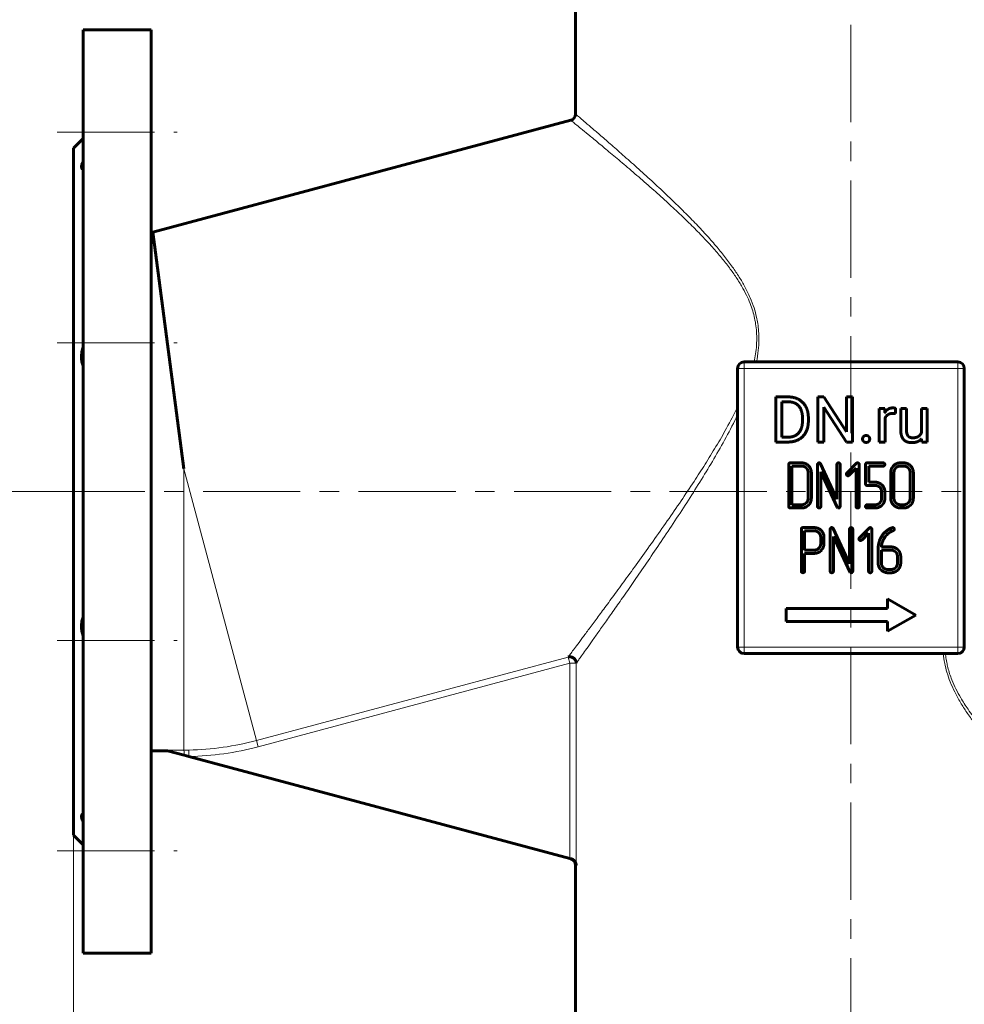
# Model space of a CAD drawing. Header units: millimetres. Extents: x 0 to 594, y 0 to 420.
# Tile 4 of 34: x 87 to 160, y 165 to 241. Entities that reach past the tile are written whole.
import ezdxf

# ---------------------------------------------------------------- set-up
doc = ezdxf.new("R2010")
doc.units = ezdxf.units.MM
for name, pattern in [('K5LT_AXLED', [12, 7.5, -1.5, 1.5, -1.5]), ('K5LT_BASIC', [0]), ('K5LT_THIN', [0])]:
    doc.linetypes.add(name, pattern=pattern)
doc.layers.add('Системный слой', color=7, linetype='Continuous')
doc.layers.add('Системный слой (1)', color=7, linetype='Continuous', true_color=0x6c6c6c)
doc.styles.add('KDIMTEXTSTYLE', font='txt', dxfattribs={"width": 0.96, "oblique": 15, "height": 5})
doc.styles.add('KTEXTSTYLE', font='txt', dxfattribs={"width": 0.96, "height": 5})
doc.dimstyles.new('KDIMSTYLE (0.25)', dxfattribs={"dimtxt": 5, "dimasz": 1, "dimexe": 2, "dimexo": 0, "dimgap": 1, "dimtad": 1, "dimlfac": 4, "dimtxsty": 'KDIMTEXTSTYLE', "dimsah": 1, "dimcen": 0, "dimdle": 1, "dimadec": 0, "dimazin": 0, "dimtfac": 0.667, "dimtmove": 0, "dimatfit": 3, "dimfxl": 1, "dimtvp": 1, "dimtolj": 1, "dimtzin": 0, "dimarcsym": 0})

# ---------------------------------------------------------------- blocks, each defined once
blk = doc.blocks.new('U3')
at = {"layer": 'Системный слой (1)', "color": 143, "linetype": 'K5LT_BASIC', "lineweight": 60, "true_color": 0x33acca}
for p, q in [((129.916, 233.284), (129.916, 241.407)), ((129.916, 150.157), (129.916, 175.338))]:
    blk.add_line(p, q, dxfattribs=at)
blk = doc.blocks.new('D0')
at = {"layer": 'Системный слой (1)'}
for points in [[(95.666, 121.299), (96.166, 121.957), (91.166, 121.299), (96.166, 120.641)], [(206.166, 120.641), (211.166, 121.299), (206.166, 121.957), (206.666, 121.299)]]:
    blk.add_hatch(color=7, dxfattribs=at).paths.add_polyline_path(points)
at = {"layer": 'Системный слой (1)', "color": 7, "linetype": 'K5LT_THIN', "lineweight": 18, "true_color": 0xffffff}
for p, q in [((91.166, 177.657), (91.166, 119.299)), ((211.166, 177.657), (211.166, 119.299)), ((91.166, 121.299), (96.166, 121.957)), ((96.166, 121.957), (95.666, 121.299)), ((206.666, 121.299), (206.166, 121.957)), ((206.166, 121.957), (211.166, 121.299)), ((96.166, 120.641), (91.166, 121.299)), ((91.166, 121.299), (211.166, 121.299)), ((95.666, 121.299), (96.166, 120.641)), ((211.166, 121.299), (206.166, 120.641)), ((206.166, 120.641), (206.666, 121.299))]:
    blk.add_line(p, q, dxfattribs=at)
blk.add_wipeout([(145.56, 122.299), (145.56, 129.681), (156.324, 129.681), (156.324, 122.299)]).dxf.layer = 'Системный слой (1)'
at = {"layer": 'Системный слой (1)', "color": 7, "insert": (145.56, 128.886), "char_height": 5, "attachment_point": 1, "style": 'KTEXTSTYLE'}
blk.add_mtext('\\fArial|b0|c204|p34;\\H5.0;\\W1.000;\\Q15;\\fGOST Type AU|b0|i0|c204|p34;\\Q15;\\W0.960;480', dxfattribs=at)
blk = doc.blocks.new('KDIMARROW_01')
at = {"layer": 'Системный слой'}
blk.add_hatch(color=0, dxfattribs=at).paths.add_polyline_path([(-5, -0.658), (0, 0), (-5, 0.658), (-4.5, 0)])
at = {"layer": 'Системный слой', "color": 0, "linetype": 'K5LT_THIN', "lineweight": 18}
for p, q in [((-4.5, 0), (-5, 0.658)), ((-5, 0.658), (0, 0)), ((0, 0), (-5, -0.658)), ((-5, -0.658), (-4.5, 0))]:
    blk.add_line(p, q, dxfattribs=at)
at = {"layer": 'Системный слой (1)', "color": 0, "linetype": 'K5LT_THIN', "lineweight": 18}
blk.add_line((151.166, 204.157), (150.916, 204.157), dxfattribs=at)
blk = doc.blocks.new('D1')
at = {"layer": 'Системный слой (1)'}
for points in [[(79.512, 199.157), (78.853, 204.157), (78.195, 199.157), (78.853, 199.657)], [(78.853, 138.657), (79.512, 143.657), (78.853, 143.157), (78.195, 143.657)]]:
    blk.add_hatch(color=7, dxfattribs=at).paths.add_polyline_path(points)
at = {"layer": 'Системный слой (1)', "color": 7, "linetype": 'K5LT_THIN', "lineweight": 18, "true_color": 0xffffff}
for p, q in [((91.166, 204.157), (76.853, 204.157)), ((78.195, 199.157), (78.853, 204.157)), ((78.853, 204.157), (79.512, 199.157)), ((78.853, 138.657), (78.853, 204.157)), ((78.853, 199.657), (78.195, 199.157)), ((79.512, 199.157), (78.853, 199.657)), ((78.853, 138.657), (78.195, 143.657)), ((78.195, 143.657), (78.853, 143.157)), ((78.853, 143.157), (79.512, 143.657)), ((79.512, 143.657), (78.853, 138.657)), ((115.541, 138.657), (76.853, 138.657))]:
    blk.add_line(p, q, dxfattribs=at)
blk.add_wipeout([(77.853, 165.668), (70.471, 165.668), (70.471, 176.686), (77.853, 176.686)]).dxf.layer = 'Системный слой (1)'
at = {"layer": 'Системный слой (1)', "color": 7, "insert": (71.266, 165.668), "char_height": 5, "attachment_point": 1, "rotation": 90, "style": 'KTEXTSTYLE'}
blk.add_mtext('\\fArial|b0|c204|p34;\\H5.0;\\W1.000;\\Q15;\\fGOST Type AU|b0|i0|c204|p34;\\Q15;\\W0.960;262', dxfattribs=at)
blk = doc.blocks.new('D2')
at = {"layer": 'Системный слой (1)'}
for points in [[(79.512, 245.407), (78.853, 250.407), (78.195, 245.407), (78.853, 245.907)], [(78.853, 204.157), (79.512, 209.157), (78.853, 208.657), (78.195, 209.157)]]:
    blk.add_hatch(color=7, dxfattribs=at).paths.add_polyline_path(points)
at = {"layer": 'Системный слой (1)', "color": 7, "linetype": 'K5LT_THIN', "lineweight": 18, "true_color": 0xffffff}
for p, q in [((148.316, 250.407), (76.853, 250.407)), ((78.195, 245.407), (78.853, 250.407)), ((78.853, 250.407), (79.512, 245.407)), ((78.853, 250.407), (78.853, 204.157)), ((78.853, 245.907), (78.195, 245.407)), ((79.512, 245.407), (78.853, 245.907)), ((78.853, 204.157), (78.195, 209.157)), ((78.195, 209.157), (78.853, 208.657)), ((78.853, 208.657), (79.512, 209.157)), ((79.512, 209.157), (78.853, 204.157)), ((91.166, 204.157), (76.853, 204.157))]:
    blk.add_line(p, q, dxfattribs=at)
blk.add_wipeout([(77.853, 222.337), (70.471, 222.337), (70.471, 231.831), (77.853, 231.831)]).dxf.layer = 'Системный слой (1)'
at = {"layer": 'Системный слой (1)', "color": 7, "insert": (71.266, 222.337), "char_height": 5, "attachment_point": 1, "rotation": 90, "style": 'KTEXTSTYLE'}
blk.add_mtext('\\fArial|b0|c204|p34;\\H5.0;\\W1.000;\\Q15;\\fGOST Type AU|b0|i0|c204|p34;\\Q15;\\W0.960;185', dxfattribs=at)
blk = doc.blocks.new('D3')
at = {"layer": 'Системный слой (1)'}
for points in [[(62.491, 264.157), (61.832, 269.157), (61.174, 264.157), (61.832, 264.657)], [(61.832, 204.157), (62.491, 209.157), (61.832, 208.657), (61.174, 209.157)]]:
    blk.add_hatch(color=7, dxfattribs=at).paths.add_polyline_path(points)
at = {"layer": 'Системный слой (1)', "color": 7, "linetype": 'K5LT_THIN', "lineweight": 18, "true_color": 0xffffff}
for p, q in [((150.416, 269.157), (59.832, 269.157)), ((61.174, 264.157), (61.832, 269.157)), ((61.832, 269.157), (62.491, 264.157)), ((61.832, 204.157), (61.832, 269.157)), ((61.832, 264.657), (61.174, 264.157)), ((62.491, 264.157), (61.832, 264.657)), ((61.832, 204.157), (61.174, 209.157)), ((61.174, 209.157), (61.832, 208.657)), ((61.832, 208.657), (62.491, 209.157)), ((62.491, 209.157), (61.832, 204.157)), ((91.166, 204.157), (59.832, 204.157))]:
    blk.add_line(p, q, dxfattribs=at)
blk.add_wipeout([(60.832, 230.918), (53.451, 230.918), (53.451, 241.936), (60.832, 241.936)]).dxf.layer = 'Системный слой (1)'
at = {"layer": 'Системный слой (1)', "color": 7, "insert": (54.245, 230.918), "char_height": 5, "attachment_point": 1, "rotation": 90, "style": 'KTEXTSTYLE'}
blk.add_mtext('\\fArial|b0|c204|p34;\\H5.0;\\W1.000;\\Q15;\\fGOST Type AU|b0|i0|c204|p34;\\Q15;\\W0.960;260', dxfattribs=at)

msp = doc.modelspace()

# ---------------------------------------------------------------- linework, layer by layer
at = {"layer": 'Системный слой (1)', "color": 30, "linetype": 'K5LT_AXLED', "lineweight": 18, "true_color": 0xff8000}
for p, q in [((151.1659, 136.6566), (151.1659, 250.7611)), ((89.1659, 204.1566), (184.4159, 204.1566))]:
    msp.add_line(p, q, dxfattribs=at)
at = {"layer": 'Системный слой (1)', "color": 143, "linetype": 'K5LT_BASIC', "lineweight": 60, "true_color": 0x33acca}
for p, q in [((91.9159, 239.7816), (97.1659, 239.7816)), ((91.9159, 239.7816), (91.9159, 168.5316)), ((97.1659, 239.7816), (97.1659, 168.5316)), ((97.2829, 224.1566), (129.5453, 232.8013)), ((91.9159, 231.4066), (91.1659, 230.6566)), ((91.1659, 230.6566), (91.1659, 177.6566)), ((97.1659, 224.1566), (97.2829, 224.1566)), ((97.2829, 224.1566), (99.6855, 205.9066)), ((142.4159, 213.6566), (142.4159, 192.1566)), ((159.4159, 214.1566), (142.9159, 214.1566)), ((159.9159, 192.1566), (159.9159, 213.6566)), ((146.3499, 211.456), (145.3653, 211.456)), ((145.3653, 211.456), (145.3653, 207.9766)), ((149.0677, 211.456), (148.6065, 211.456)), ((148.6065, 211.456), (148.6065, 207.9766)), ((150.8265, 208.7652), (149.0677, 211.456)), ((151.2829, 211.456), (150.8265, 211.456)), ((150.8265, 211.456), (150.8265, 208.7652)), ((151.2829, 207.9766), (151.2829, 211.456)), ((146.3499, 211.0785), (145.8265, 211.0785)), ((145.8265, 211.0785), (145.8265, 208.3518)), ((149.0677, 210.6603), (150.8193, 207.9766)), ((149.0677, 207.9766), (149.0677, 210.6603)), ((153.7851, 210.5623), (153.355, 210.5623)), ((153.355, 210.5623), (153.355, 207.9766)), ((153.7938, 210.2666), (153.7851, 210.5623)), ((154.6024, 210.1656), (154.6048, 210.5766)), ((155.0123, 210.5623), (155.0123, 208.8943)), ((155.4544, 210.5623), (155.0123, 210.5623)), ((155.4544, 208.8895), (155.4544, 210.5623)), ((156.6038, 210.5623), (156.6038, 208.6809)), ((157.0483, 210.5623), (156.6038, 210.5623)), ((157.0483, 207.9766), (157.0483, 210.5623)), ((147.4276, 209.6112), (147.4276, 209.8239)), ((147.8841, 209.6112), (147.8841, 209.8191)), ((153.7971, 207.9766), (153.7971, 209.8135)), ((145.8265, 208.3518), (146.3069, 208.3518)), ((156.6161, 208.2324), (156.6253, 207.9766)), ((145.3653, 207.9766), (146.3069, 207.9766)), ((148.6065, 207.9766), (149.0677, 207.9766)), ((150.8193, 207.9766), (151.2829, 207.9766)), ((153.355, 207.9766), (153.7971, 207.9766)), ((156.6253, 207.9766), (157.0483, 207.9766)), ((146.3672, 206.2465), (146.3672, 203.0133)), ((147.3622, 206.3709), (146.4916, 206.3709)), ((147.3621, 206.1218), (146.6163, 206.1218)), ((146.6163, 206.1218), (146.6163, 203.138)), ((148.5897, 206.2467), (148.5897, 203.0133)), ((150.0843, 203.5779), (148.8259, 206.299)), ((150.0843, 206.2467), (150.0843, 203.5779)), ((150.3334, 203.0133), (150.3334, 206.2467)), ((151.5962, 206.3335), (150.8523, 205.5873)), ((151.0264, 205.4132), (151.5586, 205.9479)), ((151.5586, 205.9479), (151.5586, 203.0131)), ((151.8077, 203.0131), (151.8077, 206.2464)), ((152.2939, 206.2465), (152.2939, 204.7515)), ((153.6614, 206.3709), (152.4182, 206.3709)), ((152.543, 206.1218), (153.6614, 206.1218)), ((152.543, 204.8762), (152.543, 206.1218)), ((155.2335, 206.3709), (154.9848, 206.3709)), ((155.2335, 206.1218), (154.9849, 206.1218)), ((147.8618, 203.6353), (147.8618, 205.6245)), ((148.1109, 203.6351), (148.1109, 205.6247)), ((148.8388, 205.6818), (150.097, 202.9611)), ((148.8388, 203.0133), (148.8388, 205.6818)), ((154.2385, 205.6247), (154.2385, 203.6351)), ((154.4876, 205.6245), (154.4876, 203.6353)), ((155.7332, 203.6353), (155.7332, 205.6245)), ((155.9823, 203.6351), (155.9823, 205.6247)), ((152.4181, 204.6271), (153.042, 204.6271)), ((153.0425, 204.8762), (152.543, 204.8762)), ((153.5366, 204.1324), (153.5366, 203.6352)), ((153.7857, 203.6351), (153.7857, 204.1325)), ((146.4916, 202.8889), (147.3622, 202.8889)), ((146.6163, 203.138), (147.3621, 203.138)), ((150.097, 202.9611), (150.1467, 202.9039)), ((150.1467, 202.9039), (150.2089, 202.8889)), ((153.042, 203.138), (152.4181, 203.138)), ((152.4182, 202.8889), (153.0423, 202.8889)), ((154.9848, 202.8889), (155.2335, 202.8889)), ((154.9849, 203.138), (155.2335, 203.138)), ((148.3374, 201.373), (147.4643, 201.373)), ((152.5685, 201.3384), (151.8246, 200.5922)), ((154.3928, 201.3776), (154.3406, 201.3677)), ((147.3395, 201.2487), (147.3395, 198.0208)), ((148.3345, 201.1239), (147.5886, 201.1239)), ((147.5886, 201.1239), (147.5886, 199.6376)), ((148.8342, 200.1297), (148.8342, 200.6293)), ((149.0708, 200.7861), (149.0334, 200.9179)), ((149.0833, 200.7065), (149.0708, 200.7861)), ((149.0833, 200.1296), (149.0833, 200.7065)), ((149.562, 201.2517), (149.562, 198.0182)), ((151.0567, 198.5829), (149.7983, 201.3039)), ((149.8111, 198.0182), (149.8111, 200.6867)), ((149.8111, 200.6867), (151.0693, 197.966)), ((151.0567, 201.2517), (151.0567, 198.5829)), ((151.3058, 198.0182), (151.3058, 201.2517)), ((151.9987, 200.4181), (152.5309, 200.9528)), ((152.5309, 200.9528), (152.5309, 198.018)), ((152.78, 198.018), (152.78, 201.2514)), ((154.2223, 201.0369), (154.3273, 201.0917)), ((154.3273, 201.0917), (154.3822, 201.1165)), ((154.3822, 201.1165), (154.4297, 201.1339)), ((154.2587, 199.883), (153.5153, 199.883)), ((147.5886, 199.6376), (148.3345, 199.6376)), ((147.5886, 199.3885), (148.3347, 199.3885)), ((147.5886, 198.0208), (147.5886, 199.3885)), ((153.2662, 199.7464), (153.2662, 198.6399)), ((154.261, 199.6339), (153.5153, 199.6339)), ((153.5153, 199.6339), (153.5153, 198.64)), ((154.7581, 198.64), (154.7581, 199.1369)), ((155.0072, 198.6398), (155.0072, 199.1371)), ((151.0693, 197.966), (151.1191, 197.9088)), ((151.1191, 197.9088), (151.1812, 197.8939)), ((154.0123, 197.8939), (154.261, 197.8939)), ((154.0124, 198.143), (154.261, 198.143)), ((156.1659, 194.6216), (154.0009, 195.8716)), ((154.0009, 195.8716), (154.0009, 195.1216)), ((146.1659, 195.1216), (146.1659, 194.1216)), ((154.0009, 195.1216), (146.1659, 195.1216)), ((154.0009, 193.3716), (156.1659, 194.6216)), ((146.1659, 194.1216), (154.0009, 194.1216)), ((154.0009, 194.1216), (154.0009, 193.3716)), ((142.9159, 191.6566), (159.4159, 191.6566)), ((97.1659, 184.1566), (98.4355, 184.1566)), ((98.4355, 184.1566), (98.4355, 184.1922)), ((98.4355, 184.1566), (99.7133, 183.8142)), ((99.7133, 183.8142), (100.0832, 183.7151)), ((100.0832, 183.7151), (129.4677, 175.8415)), ((91.9159, 176.9066), (91.1659, 177.6566)), ((129.4677, 175.8415), (129.5688, 175.8145)), ((91.9159, 168.5316), (97.1659, 168.5316))]:
    msp.add_line(p, q, dxfattribs=at)
at = {"layer": 'Системный слой (1)', "color": 7, "linetype": 'K5LT_THIN', "lineweight": 18, "true_color": 0xffffff}
for p, q in [((142.9159, 213.6566), (142.4159, 213.6566)), ((142.9159, 214.1566), (142.9159, 213.6566)), ((159.4159, 213.6566), (142.9159, 213.6566)), ((142.9159, 213.6566), (142.9159, 192.1566)), ((159.4159, 213.6566), (159.4159, 214.1566)), ((159.4159, 192.1566), (159.4159, 213.6566)), ((159.9159, 213.6566), (159.4159, 213.6566)), ((99.6855, 205.9066), (99.6855, 184.2094)), ((99.6855, 205.9066), (105.301, 184.9495)), ((142.4159, 192.1566), (142.9159, 192.1566)), ((142.9159, 192.1566), (142.9159, 191.6566)), ((142.9159, 192.1566), (159.4159, 192.1566)), ((159.4159, 191.6566), (159.4159, 192.1566)), ((159.4159, 192.1566), (159.9159, 192.1566)), ((105.301, 184.9495), (129.3387, 191.3904)), ((105.43, 184.4678), (129.4677, 190.9087)), ((129.3387, 191.3904), (129.4677, 190.9087)), ((129.4677, 175.8415), (129.4677, 190.9087)), ((129.9665, 190.9087), (129.4677, 190.9087)), ((129.9665, 175.3239), (129.9665, 190.9087)), ((105.301, 184.9495), (105.43, 184.4678)), ((100.0743, 184.2137), (100.0832, 183.7151)), ((129.9159, 175.3378), (129.9665, 175.3239))]:
    msp.add_line(p, q, dxfattribs=at)
at = {"layer": 'Системный слой (1)', "color": 143, "linetype": 'K5LT_BASIC', "lineweight": 60, "true_color": 0x33acca}
for centre, start, end in [((129.4159, 233.2843), 285, 0), ((142.9159, 213.6566), 90, 180), ((159.4159, 213.6566), 0, 90), ((142.9159, 192.1566), 180, 270), ((159.4159, 192.1566), 270, 0), ((129.4159, 175.3378), 0, 75)]:
    msp.add_arc(centre, 0.5, start, end, dxfattribs=at)
at = {"layer": 'Системный слой (1)', "color": 7, "linetype": 'K5LT_THIN', "lineweight": 18, "true_color": 0xffffff}
for radius in [21.6964, 22.195]:
    msp.add_arc((99.6855, 205.9066), radius, 271.026569, 285, dxfattribs=at)
msp.add_ellipse((99.6855, 183.7107), major_axis=(-0.0021, 0.5), ratio=0.057595, start_param=4.9207142, end_param=6.2103966, dxfattribs=at)
for points, knots in [([(129.9159, 233.2843), (129.916, 233.2842), (129.9833, 233.2271), (130.2616, 232.9902), (130.6799, 232.6331), (131.2349, 232.1574), (131.9498, 231.541), (132.8152, 230.7885), (133.8165, 229.9074), (134.9127, 228.9274), (136.0405, 227.8974), (137.135, 226.8702), (138.1607, 225.8747), (139.0989, 224.9262), (139.9557, 224.0159), (140.723, 223.15), (141.4124, 222.3125), (142.0168, 221.5088), (142.5401, 220.7309), (143.0022, 219.9438), (143.3908, 219.1491), (143.6883, 218.3639), (143.873, 217.6913), (143.9868, 217.0912), (144.0544, 216.5032), (144.0762, 215.8102), (144.0276, 215.0157), (143.9383, 214.4496), (143.8796, 214.1566)], [0, 0, 0, 0, 1.73773, 3.3338276, 4.7828972, 6.3254967, 7.9079066, 9.5526915, 11.2466999, 12.9425581, 14.5739678, 16.0761607, 17.4216325, 18.6595124, 19.7656301, 20.7910713, 21.7147874, 22.5826024, 23.3664717, 24.087444, 24.8693361, 25.5616437, 26.156337, 26.5755047, 27.0569287, 27.5990489, 28.2664837, 29, 29, 29, 29]), ([(129.5453, 232.8013), (129.5454, 232.8013), (129.6136, 232.746), (129.8956, 232.517), (130.3195, 232.1719), (130.882, 231.7119), (131.6067, 231.1156), (132.485, 230.3868), (133.5028, 229.5323), (134.6181, 228.5805), (135.7654, 227.5801), (136.877, 226.5838), (137.9161, 225.6203), (138.8742, 224.6947), (139.7537, 223.8009), (140.5467, 222.9431), (141.2445, 222.1285), (141.8535, 221.3493), (142.3807, 220.5949), (142.8234, 219.8659), (143.1756, 219.1768), (143.4384, 218.546), (143.6321, 217.9541), (143.7708, 217.3806), (143.8644, 216.7813), (143.9077, 216.1374), (143.8906, 215.4591), (143.8147, 214.7906), (143.7337, 214.36), (143.689, 214.1566)], [0, 0, 0, 0, 1.7926266, 3.4389802, 4.9337099, 6.5248309, 8.1575922, 9.8558783, 11.6076752, 13.36354, 15.0523194, 16.6044246, 17.9901059, 19.2619829, 20.4378412, 21.5098095, 22.4778879, 23.3450511, 24.1589064, 24.9194538, 25.5895249, 26.183476, 26.6985409, 27.2045693, 27.7120511, 28.264698, 28.869766, 29.4618485, 30, 30, 30, 30]), ([(142.4159, 210.6776), (142.149, 210.1236), (141.6091, 209.0949), (140.7604, 207.6301), (139.9166, 206.263), (139.0136, 204.8638), (138.0371, 203.4034), (136.9782, 201.8642), (135.899, 200.3297), (134.8474, 198.8593), (133.8679, 197.5068), (132.9801, 196.2921), (132.1895, 195.2181), (131.4943, 194.2788), (130.8959, 193.4735), (130.3919, 192.7974), (129.9877, 192.2566), (129.6782, 191.8432), (129.4597, 191.5517), (129.3695, 191.4315), (129.3387, 191.3904)], [0, 0, 0, 0, 1.2607161, 2.3910252, 3.512448, 4.6266612, 5.9196842, 7.2901812, 8.7249679, 10.1442245, 11.5017596, 12.7850119, 13.9993959, 15.1480548, 16.2473146, 17.2882475, 18.2927102, 19.2232693, 20.1253638, 21, 21, 21, 21]), ([(142.4159, 210.0706), (142.1344, 209.4829), (141.541, 208.3369), (140.5989, 206.6815), (139.6238, 205.0697), (138.6155, 203.4724), (137.5743, 201.8743), (136.5296, 200.3084), (135.5233, 198.8262), (134.5889, 197.4678), (133.7402, 196.2458), (132.9772, 195.1553), (132.3005, 194.1937), (131.7062, 193.353), (131.1972, 192.6353), (130.7755, 192.0424), (130.4439, 191.5771), (130.206, 191.2439), (130.0515, 191.0276), (129.9886, 190.9396), (129.9665, 190.9087)], [0, 0, 0, 0, 1.3500406, 2.6885052, 4.0141874, 5.3746123, 6.7897441, 8.2397784, 9.6537606, 10.9964837, 12.2678879, 13.4680324, 14.6142379, 15.7018114, 16.7541229, 17.7558977, 18.7002787, 19.587266, 20.3429662, 21, 21, 21, 21]), ([(158.2989, 191.6566), (158.3226, 191.4011), (158.3929, 190.9139), (158.5719, 190.1831), (158.8261, 189.4452), (159.1773, 188.6616), (159.6098, 187.877), (160.1134, 187.0937), (160.6724, 186.3206), (161.3058, 185.5238), (162.0159, 184.6973), (162.8145, 183.8256), (163.7083, 182.901), (164.7008, 181.9197), (165.7785, 180.8932), (166.9043, 179.853), (168.0184, 178.8479), (169.0577, 177.9271), (169.9759, 177.1245), (170.7503, 176.4541), (171.3754, 175.9168), (171.8494, 175.5114), (172.1795, 175.23), (172.3732, 175.0653), (172.4159, 175.0289), (172.4159, 175.0289)], [0, 0, 0, 0, 0.6041616, 1.1592861, 1.7762937, 2.4547026, 3.2084302, 3.9339199, 4.7195456, 5.554568, 6.4688514, 7.4740621, 8.5977574, 9.854569, 11.2576056, 12.7899611, 14.398598, 16.0182843, 17.6009818, 19.1274235, 20.5969775, 22.0193514, 23.3721687, 24.6958847, 26, 26, 26, 26]), ([(158.4638, 191.6566), (158.4702, 191.5878), (158.4949, 191.3592), (158.5515, 191.0003), (158.6876, 190.3876), (158.9123, 189.6969), (159.2585, 188.9214), (159.6741, 188.1574), (160.2509, 187.2669), (161.0137, 186.2656), (161.9038, 185.2333), (162.8415, 184.2375), (163.8021, 183.2806), (164.7647, 182.366), (165.7126, 181.4971), (166.6317, 180.6773), (167.5105, 179.9099), (168.3397, 179.1978), (169.1115, 178.5437), (169.8194, 177.95), (170.4585, 177.4186), (171.0246, 176.951), (171.5148, 176.5484), (171.9269, 176.2113), (172.2596, 175.94), (172.5125, 175.7343), (172.6856, 175.5938), (172.7708, 175.5246), (172.7866, 175.5119), (172.7865, 175.5119)], [0, 0, 0, 0, 0.1922392, 0.6404304, 1.0131154, 1.9417575, 2.6701959, 3.3986427, 4.3987212, 5.6883135, 7.0203755, 8.3830194, 9.7650044, 11.1561633, 12.5481218, 13.934193, 15.3090035, 16.6685628, 18.0099294, 19.3311434, 20.631044, 21.9092654, 23.1660446, 24.4021481, 25.6190184, 26.8183044, 28.0020081, 29.1723665, 30, 30, 30, 30]), ([(98.4355, 184.1922), (98.4541, 184.1928), (98.4893, 184.1939), (98.5416, 184.1954), (98.6137, 184.1972), (98.7192, 184.1994), (98.8727, 184.2021), (99.0706, 184.2048), (99.3466, 184.2076), (99.5574, 184.2089), (99.6855, 184.2094)], [0, 0, 0, 0, 0.4867748, 0.9254836, 1.3745045, 2.3857767, 3.7051194, 5.422795, 7.608999, 11, 11, 11, 11])]:
    msp.add_open_spline(points, degree=3, knots=knots, dxfattribs=at)
at = {"layer": 'Системный слой (1)', "color": 143, "linetype": 'K5LT_BASIC', "lineweight": 60, "true_color": 0x33acca}
for points, degree, knots in [([(91.9159, 229.0157), (91.8937, 229.0237), (91.8596, 229.0427), (91.8245, 229.0815), (91.8028, 229.1253), (91.7907, 229.1799), (91.7902, 229.2433), (91.7997, 229.3121), (91.8186, 229.3896), (91.8539, 229.4928), (91.8918, 229.578), (91.9159, 229.6273)], 3, [0, 0, 0, 0, 1.6712796, 2.8989485, 4.0189482, 5.2636026, 6.6169262, 7.6702704, 8.7467746, 10.1920982, 12, 12, 12, 12]), ([(91.9159, 213.842), (91.8937, 213.8987), (91.8596, 214.0017), (91.8271, 214.1431), (91.8062, 214.2717), (91.7927, 214.4086), (91.7893, 214.5588), (91.7959, 214.7062), (91.8085, 214.8294), (91.8296, 214.9709), (91.862, 215.1295), (91.8966, 215.2557), (91.9159, 215.3185)], 3, [0, 0, 0, 0, 1.8105529, 3.1405276, 4.0415844, 5.3538819, 6.7944948, 7.9264514, 9.0842667, 9.8680385, 11.4326716, 13, 13, 13, 13]), ([(154.0468, 210.5205), (153.895, 210.4308), (153.7954, 210.2693), (153.7938, 210.2666)], 2, [0, 0, 0, 1.9671952, 2, 2, 2]), ([(91.9159, 192.9947), (91.8937, 193.0669), (91.8596, 193.1935), (91.8271, 193.3575), (91.8062, 193.5006), (91.7927, 193.6468), (91.7893, 193.7993), (91.7959, 193.9422), (91.8085, 194.0567), (91.8296, 194.1835), (91.862, 194.3197), (91.8966, 194.4219), (91.9159, 194.4712)], 3, [0, 0, 0, 0, 1.8105529, 3.1405276, 4.0415844, 5.3538819, 6.7944948, 7.9264514, 9.0842667, 9.8680385, 11.4326716, 13, 13, 13, 13]), ([(129.3387, 191.3904), (129.3685, 191.3982), (129.4131, 191.4054), (129.4741, 191.4071), (129.5228, 191.404), (129.5782, 191.3947), (129.6376, 191.3771), (129.7004, 191.3494), (129.7556, 191.3151), (129.8062, 191.2738), (129.8498, 191.2286), (129.8895, 191.1745), (129.9199, 191.1188), (129.9403, 191.0674), (129.9528, 191.0239), (129.9632, 190.9723), (129.9664, 190.9344), (129.9665, 190.9087)], 3, [0, 0, 0, 0, 1.8327257, 2.6700037, 3.6140732, 4.7205963, 5.9937065, 7.2706859, 8.7740795, 9.8242377, 11.1326752, 12.4784604, 13.7871105, 14.8790866, 15.750139, 16.4716835, 18, 18, 18, 18]), ([(91.9159, 178.6859), (91.8937, 178.7313), (91.8596, 178.8074), (91.8271, 178.8979), (91.8062, 178.9716), (91.7927, 179.0415), (91.7893, 179.107), (91.7959, 179.1616), (91.8101, 179.2053), (91.835, 179.2461), (91.8702, 179.2772), (91.9014, 179.2923), (91.9159, 179.2975)], 3, [0, 0, 0, 0, 1.8105529, 3.1405276, 4.0415844, 5.3538819, 6.7944948, 7.9264514, 9.0842667, 10.25917, 11.8243765, 13, 13, 13, 13]), ([(129.5688, 175.8145), (129.6016, 175.8057), (129.6568, 175.7846), (129.7131, 175.752), (129.7576, 175.7204), (129.7909, 175.6922), (129.826, 175.6563), (129.8557, 175.6207), (129.8861, 175.5768), (129.9145, 175.5252), (129.9451, 175.4512), (129.9611, 175.383), (129.9658, 175.3349), (129.9665, 175.3239)], 3, [0, 0, 0, 0, 1.7548443, 3.1317874, 3.6146632, 4.8864651, 5.7117515, 6.6773267, 7.7860662, 9.141113, 10.5705981, 13.2196918, 14, 14, 14, 14])]:
    msp.add_open_spline(points, degree=degree, knots=knots, dxfattribs=at)
for points in [[(147.8841, 209.8191), (147.8841, 210.1967), (147.6642, 210.8013), (147.2556, 211.229), (146.6916, 211.456), (146.3499, 211.456)], [(147.4276, 209.8239), (147.4276, 210.1226), (147.2843, 210.5886), (147.0071, 210.9112), (146.608, 211.0785), (146.3499, 211.0785)], [(154.4088, 210.6101), (154.1985, 210.6101), (154.0468, 210.5205)], [(154.5188, 210.5993), (154.4566, 210.6101), (154.4088, 210.6101)], [(154.6048, 210.5766), (154.5809, 210.5886), (154.5188, 210.5993)], [(153.7971, 209.8135), (153.8428, 209.9224), (153.9189, 210.0031)], [(153.9189, 210.0031), (154.0002, 210.0891), (154.1173, 210.1369)], [(154.1173, 210.1369), (154.2344, 210.1847), (154.3873, 210.1847)], [(154.3873, 210.1847), (154.4495, 210.1847), (154.5474, 210.1775), (154.6024, 210.1656)], [(146.3069, 207.9766), (146.6701, 207.9766), (147.2508, 208.2036), (147.6642, 208.629), (147.8841, 209.2336), (147.8841, 209.6112)], [(146.3069, 208.3518), (146.6797, 208.3518), (147.1767, 208.6649), (147.4276, 209.2312), (147.4276, 209.6112)], [(152.1362, 208.4008), (152.0657, 208.3231), (152.0657, 208.2108)], [(152.0657, 208.2108), (152.0657, 208.1009), (152.1362, 208.0244)], [(152.3405, 208.4785), (152.2067, 208.4785), (152.1362, 208.4008)], [(152.5448, 208.4008), (152.4743, 208.4785), (152.3405, 208.4785)], [(152.6153, 208.2108), (152.6153, 208.3231), (152.5448, 208.4008)], [(152.5448, 208.0244), (152.6153, 208.1009), (152.6153, 208.2108)], [(155.0123, 208.8943), (155.0123, 208.6362), (155.1342, 208.2682), (155.2465, 208.1535)], [(155.4938, 208.6015), (155.4544, 208.715), (155.4544, 208.8895)], [(155.6013, 208.4223), (155.5332, 208.488), (155.4938, 208.6015)], [(155.7543, 208.3303), (155.6695, 208.3566), (155.6013, 208.4223)], [(155.9299, 208.304), (155.8391, 208.304), (155.7543, 208.3303)], [(156.3768, 208.4127), (156.2119, 208.304), (155.9299, 208.304)], [(156.3314, 208.0184), (156.5028, 208.0978), (156.6161, 208.2324)], [(156.6038, 208.6809), (156.53, 208.5138), (156.3768, 208.4127)], [(152.1362, 208.0244), (152.2067, 207.9479), (152.3405, 207.9479)], [(152.3405, 207.9479), (152.4743, 207.9479), (152.5448, 208.0244)], [(155.2465, 208.1535), (155.3588, 208.0387), (155.5153, 207.9838)], [(155.5153, 207.9838), (155.6719, 207.9288), (155.8606, 207.9288)], [(155.8606, 207.9288), (156.1378, 207.9288), (156.3314, 208.0184)], [(146.4916, 206.3709), (146.3672, 206.3709), (146.3672, 206.2465)], [(147.7151, 205.9751), (147.5685, 206.1218), (147.3621, 206.1218)], [(147.8895, 206.1532), (147.6681, 206.3709), (147.3622, 206.3709)], [(147.8618, 205.6245), (147.8618, 205.8284), (147.7151, 205.9751)], [(148.1109, 205.6247), (148.1109, 205.9356), (147.8895, 206.1532)], [(148.627, 206.3288), (148.5897, 206.2865), (148.5897, 206.2467)], [(148.714, 206.3711), (148.6643, 206.3711), (148.627, 206.3288)], [(148.775, 206.3562), (148.7439, 206.3711), (148.714, 206.3711)], [(148.8259, 206.299), (148.8061, 206.3412), (148.775, 206.3562)], [(150.1217, 206.3288), (150.0843, 206.2865), (150.0843, 206.2467)], [(150.2089, 206.3711), (150.1591, 206.3711), (150.1217, 206.3288)], [(150.2936, 206.3388), (150.2537, 206.3711), (150.2089, 206.3711)], [(150.3334, 206.2467), (150.3334, 206.3064), (150.2936, 206.3388)], [(151.6808, 206.3683), (151.631, 206.3683), (151.5962, 206.3335)], [(151.7691, 206.3347), (151.7306, 206.3683), (151.6808, 206.3683)], [(151.8077, 206.2464), (151.8077, 206.3012), (151.7691, 206.3347)], [(152.4182, 206.3709), (152.2939, 206.3709), (152.2939, 206.2465)], [(153.7459, 206.331), (153.7061, 206.3709), (153.6614, 206.3709)], [(153.6614, 206.1218), (153.7211, 206.1218), (153.7534, 206.1616)], [(153.7857, 206.2463), (153.7857, 206.2911), (153.7459, 206.331)], [(153.7534, 206.1616), (153.7857, 206.2015), (153.7857, 206.2463)], [(154.455, 206.147), (154.2385, 205.9232), (154.2385, 205.6247)], [(154.9848, 206.3709), (154.6714, 206.3709), (154.455, 206.147)], [(154.6331, 205.9763), (154.4876, 205.8308), (154.4876, 205.6245)], [(154.9849, 206.1218), (154.7785, 206.1218), (154.6331, 205.9763)], [(155.7609, 206.1532), (155.5395, 206.3709), (155.2335, 206.3709)], [(155.5865, 205.9751), (155.4398, 206.1218), (155.2335, 206.1218)], [(155.7332, 205.6245), (155.7332, 205.8284), (155.5865, 205.9751)], [(155.9823, 205.6247), (155.9823, 205.9356), (155.7609, 206.1532)], [(150.8523, 205.5873), (150.815, 205.5226), (150.815, 205.5027)], [(150.815, 205.5027), (150.815, 205.4505), (150.8523, 205.4132)], [(150.8523, 205.4132), (150.8896, 205.3759), (150.9418, 205.3759)], [(150.9418, 205.3759), (150.9891, 205.3759), (151.0264, 205.4132)], [(152.2939, 204.7515), (152.2939, 204.6271), (152.4181, 204.6271)], [(153.042, 204.6271), (153.2483, 204.6271), (153.3924, 204.4829)], [(153.567, 204.6574), (153.3483, 204.8762), (153.0425, 204.8762)], [(153.3924, 204.4829), (153.5366, 204.3387), (153.5366, 204.1324)], [(153.7857, 204.1325), (153.7857, 204.4385), (153.567, 204.6574)], [(147.7127, 203.2798), (147.8618, 203.4215), (147.8618, 203.6353)], [(147.892, 203.1091), (148.1109, 203.3292), (148.1109, 203.6351)], [(153.5366, 203.6352), (153.5366, 203.4264), (153.3924, 203.2822)], [(153.5669, 203.1091), (153.7857, 203.3292), (153.7857, 203.6351)], [(154.2385, 203.6351), (154.2385, 203.3217), (154.4686, 203.1053)], [(154.4876, 203.6353), (154.4876, 203.4339), (154.6381, 203.286)], [(155.584, 203.2798), (155.7332, 203.4215), (155.7332, 203.6353)], [(155.7634, 203.1091), (155.9823, 203.3292), (155.9823, 203.6351)], [(146.3672, 203.0133), (146.3672, 202.8889), (146.4916, 202.8889)], [(147.3621, 203.138), (147.5635, 203.138), (147.7127, 203.2798)], [(147.3622, 202.8889), (147.6731, 202.8889), (147.892, 203.1091)], [(148.5897, 203.0133), (148.5897, 202.9486), (148.627, 202.9188)], [(148.627, 202.9188), (148.6918, 202.8889), (148.7142, 202.8889)], [(148.7142, 202.8889), (148.7691, 202.8889), (148.8039, 202.9188)], [(148.8039, 202.9188), (148.8388, 202.9536), (148.8388, 203.0133)], [(150.2089, 202.8889), (150.2562, 202.8889), (150.2961, 202.9213)], [(150.2961, 202.9213), (150.3334, 202.981), (150.3334, 203.0133)], [(151.5586, 203.0131), (151.5586, 202.9484), (151.5959, 202.9186)], [(151.5959, 202.9186), (151.6607, 202.8887), (151.6831, 202.8887)], [(151.6831, 202.8887), (151.7379, 202.8887), (151.7728, 202.9186)], [(151.7728, 202.9186), (151.8077, 202.9534), (151.8077, 203.0131)], [(152.3249, 203.0895), (152.2939, 203.0409), (152.2939, 203.0135)], [(152.2939, 203.0135), (152.2939, 202.9637), (152.3262, 202.9238)], [(152.4181, 203.138), (152.356, 203.138), (152.3249, 203.0895)], [(152.3262, 202.9238), (152.361, 202.8889), (152.4182, 202.8889)], [(153.3924, 203.2822), (153.2483, 203.138), (153.042, 203.138)], [(153.0423, 202.8889), (153.3481, 202.8889), (153.5669, 203.1091)], [(154.4686, 203.1053), (154.6987, 202.8889), (154.9848, 202.8889)], [(154.6381, 203.286), (154.7885, 203.138), (154.9849, 203.138)], [(155.2335, 203.138), (155.4348, 203.138), (155.584, 203.2798)], [(155.2335, 202.8889), (155.5445, 202.8889), (155.7634, 203.1091)], [(147.4643, 201.373), (147.3395, 201.373), (147.3395, 201.2487)], [(148.8687, 201.1567), (148.6442, 201.373), (148.3374, 201.373)], [(149.5993, 201.3337), (149.562, 201.2914), (149.562, 201.2517)], [(149.6864, 201.376), (149.6366, 201.376), (149.5993, 201.3337)], [(149.7473, 201.3611), (149.7162, 201.376), (149.6864, 201.376)], [(149.7983, 201.3039), (149.7784, 201.3462), (149.7473, 201.3611)], [(151.094, 201.3337), (151.0567, 201.2915), (151.0567, 201.2517)], [(151.1812, 201.376), (151.1314, 201.376), (151.094, 201.3337)], [(151.2659, 201.3437), (151.2261, 201.376), (151.1812, 201.376)], [(151.3058, 201.2517), (151.3058, 201.3114), (151.2659, 201.3437)], [(152.6531, 201.3732), (152.6034, 201.3732), (152.5685, 201.3384)], [(152.7415, 201.3397), (152.7029, 201.3732), (152.6531, 201.3732)], [(152.78, 201.2514), (152.78, 201.3061), (152.7415, 201.3397)], [(154.3406, 201.3677), (153.8233, 201.1638), (153.5323, 200.6963)], [(154.4761, 201.3379), (154.4425, 201.3776), (154.3928, 201.3776)], [(154.5097, 201.2483), (154.5097, 201.2981), (154.4761, 201.3379)], [(148.6875, 200.9773), (148.5408, 201.1239), (148.3345, 201.1239)], [(148.8342, 200.6293), (148.8342, 200.8306), (148.6875, 200.9773)], [(149.0334, 200.9179), (148.9785, 201.0522), (148.8687, 201.1567)], [(151.8246, 200.5922), (151.7873, 200.5276), (151.7873, 200.5077)], [(153.5323, 200.6963), (153.2662, 200.2636), (153.2662, 199.7464)], [(153.5828, 200.2299), (153.6502, 200.4152), (153.7402, 200.5644)], [(153.7402, 200.5644), (153.8851, 200.7833), (154.0375, 200.9051)], [(154.0375, 200.9051), (154.1249, 200.9797), (154.2223, 201.0369)], [(154.4297, 201.1339), (154.4772, 201.1613), (154.4934, 201.1874)], [(154.4934, 201.1874), (154.5097, 201.2135), (154.5097, 201.2483)], [(148.685, 199.7793), (148.8342, 199.921), (148.8342, 200.1297)], [(148.8657, 199.6061), (149.0833, 199.8237), (149.0833, 200.1296)], [(151.7873, 200.5077), (151.7873, 200.4554), (151.8246, 200.4181)], [(151.8246, 200.4181), (151.8619, 200.3808), (151.9142, 200.3808)], [(151.9142, 200.3808), (151.9614, 200.3808), (151.9987, 200.4181)], [(153.5153, 199.883), (153.5153, 200.0447), (153.5828, 200.2299)], [(154.7901, 199.6667), (154.5731, 199.883), (154.2587, 199.883)], [(148.3345, 199.6376), (148.5358, 199.6376), (148.685, 199.7793)], [(148.3347, 199.3885), (148.6481, 199.3885), (148.8657, 199.6061)], [(154.6151, 199.4885), (154.4722, 199.6339), (154.261, 199.6339)], [(154.7581, 199.1369), (154.7581, 199.3432), (154.6151, 199.4885)], [(155.0072, 199.1371), (155.0072, 199.4504), (154.7901, 199.6667)], [(153.2662, 198.6399), (153.2662, 198.3266), (153.4963, 198.1102)], [(153.5153, 198.64), (153.5153, 198.4387), (153.6657, 198.2908)], [(153.6657, 198.2908), (153.8161, 198.143), (154.0124, 198.143)], [(154.261, 198.143), (154.4697, 198.143), (154.6139, 198.2871)], [(154.6139, 198.2871), (154.7581, 198.4312), (154.7581, 198.64)], [(154.7895, 198.1114), (155.0072, 198.329), (155.0072, 198.6398)], [(147.3395, 198.0208), (147.3395, 197.9561), (147.3769, 197.9263)], [(147.3769, 197.9263), (147.4417, 197.8964), (147.4641, 197.8964)], [(147.4641, 197.8964), (147.5189, 197.8964), (147.5538, 197.9263)], [(147.5538, 197.9263), (147.5886, 197.9611), (147.5886, 198.0208)], [(149.562, 198.0182), (149.562, 197.9536), (149.5994, 197.9237)], [(149.5994, 197.9237), (149.6642, 197.8939), (149.6866, 197.8939)], [(149.6866, 197.8939), (149.7414, 197.8939), (149.7763, 197.9237)], [(149.7763, 197.9237), (149.8111, 197.9585), (149.8111, 198.0182)], [(151.1812, 197.8939), (151.2285, 197.8939), (151.2684, 197.9262)], [(151.2684, 197.9262), (151.3058, 197.9859), (151.3058, 198.0182)], [(152.5309, 198.018), (152.5309, 197.9533), (152.5683, 197.9235)], [(152.5683, 197.9235), (152.6331, 197.8936), (152.6555, 197.8936)], [(152.6555, 197.8936), (152.7103, 197.8936), (152.7452, 197.9235)], [(152.7452, 197.9235), (152.78, 197.9583), (152.78, 198.018)], [(153.4963, 198.1102), (153.7263, 197.8939), (154.0123, 197.8939)], [(154.261, 197.8939), (154.5719, 197.8939), (154.7895, 198.1114)]]:
    msp.add_open_spline(points, degree=2, dxfattribs=at)
at = {"layer": 'Системный слой (1)', "color": 7, "linetype": 'K5LT_THIN', "lineweight": 18, "true_color": 0xffffff}
msp.add_open_spline([(99.6855, 184.2094), (99.8149, 184.2099), (99.9444, 184.2114), (100.0743, 184.2137)], degree=3, dxfattribs=at)

# ---------------------------------------------------------------- block references
at = {"layer": 'Системный слой (1)'}
msp.add_blockref('U3', (0, 0), dxfattribs=at)

# ---------------------------------------------------------------- next in the draw order: dimensions: what is measured, and where the dimension line sits
at = {"layer": 'Системный слой (1)', "color": 7}
dim = msp.add_linear_dim(base=(91.1659, 121.2988), p1=(211.1659, 177.6566), p2=(91.1659, 177.6566), dimstyle='KDIMSTYLE (0.25)', override={"dimexo": 0, "dimpost": '\\fGOST Type AU|b0|c204|p34;\\H5.0;\\W0.960;\\Q15;<>', "dimblk1": 'KDIMARROW_01', "dimblk2": 'KDIMARROW_01', "dimse1": 0, "dimse2": 0, "dimclrt": 7, "dimtol": 1, "dimtp": 0, "dimtm": 0, "dimtdec": 5, "dimtolj": 1}, dxfattribs=at)
dim.commit()
dim.dimension.update_dxf_attribs({"geometry": 'D0', "text_midpoint": (151.1659, 121.2988), "dimtype": 160})

# ---------------------------------------------------------------- next in the draw order: dimensions: what is measured, and where the dimension line sits
dim = msp.add_linear_dim(base=(78.8533, 138.6566), p1=(91.1659, 204.1566), p2=(115.5409, 138.6566), angle=90, dimstyle='KDIMSTYLE (0.25)', override={"dimexo": 0, "dimpost": '\\fGOST Type AU|b0|c204|p34;\\H5.0;\\W0.960;\\Q15;<>', "dimblk1": 'KDIMARROW_01', "dimblk2": 'KDIMARROW_01', "dimse1": 0, "dimse2": 0, "dimclrt": 7, "dimtol": 1, "dimtp": 0, "dimtm": 0, "dimtdec": 5, "dimtolj": 1}, dxfattribs=at)
dim.commit()
dim.dimension.update_dxf_attribs({"geometry": 'D1', "text_midpoint": (78.8533, 171.4066), "dimtype": 160})

# ---------------------------------------------------------------- next in the draw order: linework, layer by layer
at = {"layer": 'Системный слой (1)', "color": 30, "linetype": 'K5LT_AXLED', "lineweight": 18, "true_color": 0xff8000}
for p, q in [((89.9159, 192.6761), (99.1659, 192.6761)), ((89.9159, 176.4402), (99.1659, 176.4402))]:
    msp.add_line(p, q, dxfattribs=at)

# ---------------------------------------------------------------- next in the draw order: dimensions: what is measured, and where the dimension line sits
at = {"layer": 'Системный слой (1)', "color": 7}
dim = msp.add_linear_dim(base=(78.8533, 250.4066), p1=(91.1659, 204.1566), p2=(148.3159, 250.4066), angle=90, dimstyle='KDIMSTYLE (0.25)', override={"dimexo": 0, "dimpost": '\\fGOST Type AU|b0|c204|p34;\\H5.0;\\W0.960;\\Q15;<>', "dimblk1": 'KDIMARROW_01', "dimblk2": 'KDIMARROW_01', "dimse1": 0, "dimse2": 0, "dimclrt": 7, "dimtol": 1, "dimtp": 0, "dimtm": 0, "dimtdec": 5, "dimtolj": 1}, dxfattribs=at)
dim.commit()
dim.dimension.update_dxf_attribs({"geometry": 'D2', "text_midpoint": (78.8533, 227.2816), "dimtype": 160})

# ---------------------------------------------------------------- next in the draw order: dimensions: what is measured, and where the dimension line sits
dim = msp.add_linear_dim(base=(61.8325, 204.1566), p1=(150.4159, 269.1566), p2=(91.1659, 204.1566), angle=90, dimstyle='KDIMSTYLE (0.25)', override={"dimexo": 0, "dimpost": '\\fGOST Type AU|b0|c204|p34;\\H5.0;\\W0.960;\\Q15;<>', "dimblk1": 'KDIMARROW_01', "dimblk2": 'KDIMARROW_01', "dimse1": 0, "dimse2": 0, "dimclrt": 7, "dimtol": 1, "dimtp": 0, "dimtm": 0, "dimtdec": 5, "dimtolj": 1}, dxfattribs=at)
dim.commit()
dim.dimension.update_dxf_attribs({"geometry": 'D3', "text_midpoint": (61.8325, 236.6566), "dimtype": 160})

# ---------------------------------------------------------------- next in the draw order: linework, layer by layer
at = {"layer": 'Системный слой (1)', "color": 30, "linetype": 'K5LT_AXLED', "lineweight": 18, "true_color": 0xff8000}
for p, q in [((89.9159, 231.873), (99.1659, 231.873)), ((89.9159, 215.6371), (99.1659, 215.6371))]:
    msp.add_line(p, q, dxfattribs=at)

doc.saveas('drawing.dxf')
